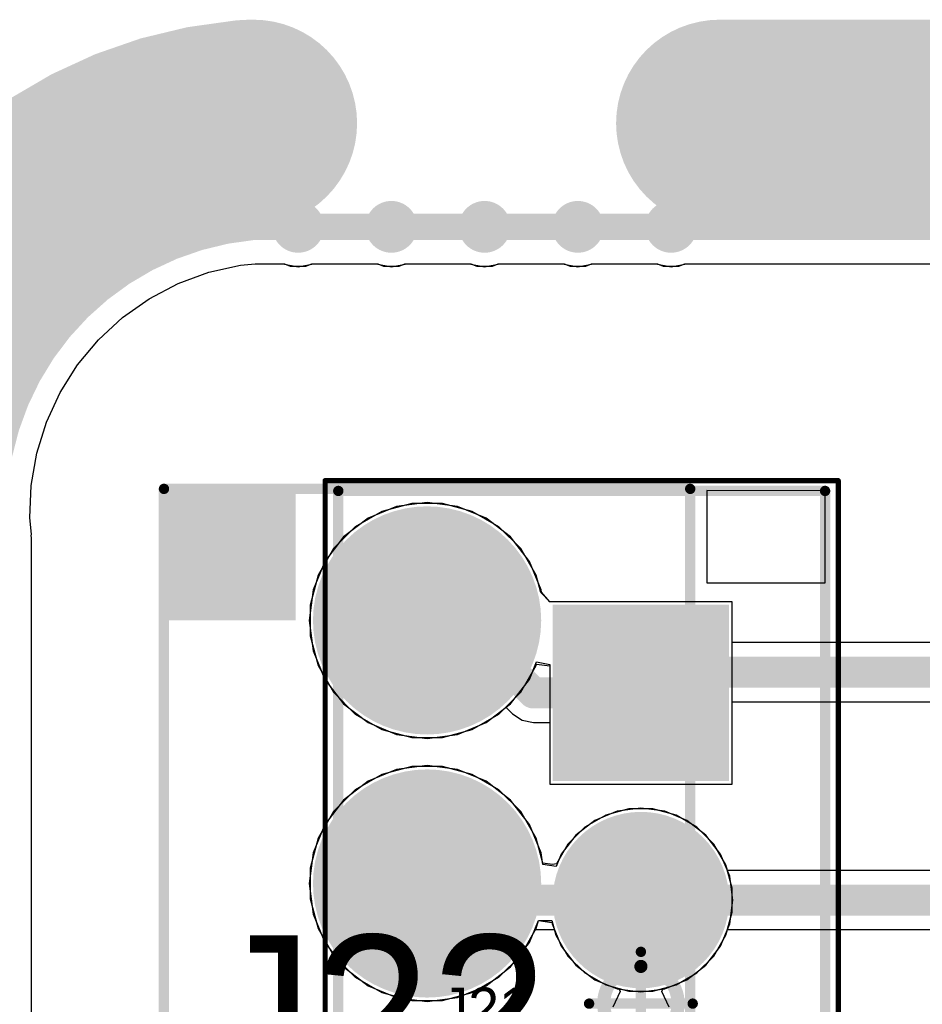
# Model space of a CAD drawing. Header units: millimetres. Extents: x -0.08 to 3.17, y -0.08 to 4.88.
# Tile 158 of 256: x 0.4 to 0.75, y 4.51 to 4.88. Entities that reach past the tile are written whole.
import ezdxf

# ---------------------------------------------------------------- set-up
doc = ezdxf.new("R2010")
doc.units = ezdxf.units.MM
doc.header["$MEASUREMENT"] = 0
for name, color, linetype in [('BottomLayer', 5, 'Continuous'), ('BottomSolder', 6, 'Continuous'), ('Mechanical13', 56, 'Continuous'), ('Mechanical15', 56, 'Continuous'), ('Mechanical2', 216, 'Continuous'), ('Mechanical3', 76, 'Continuous'), ('Mechanical4', 56, 'Continuous'), ('MidLayer1', 16, 'Continuous'), ('MidLayer2', 76, 'Continuous'), ('MultiLayer', 9, 'Continuous'), ('PadHoleLayer', 156, 'Continuous'), ('TopLayer', 1, 'Continuous'), ('TopSolder', 216, 'Continuous')]:
    doc.layers.add(name, color=color, linetype=linetype)

# ---------------------------------------------------------------- blocks, each defined once
blk = doc.blocks.new('LHA_04_TS_458')
at = {"layer": 'BottomLayer', "const_width": 0.0393701}
for points in [[(-0.019685, 0.15, 1), (0.019685, 0.15, 1)], [(-0.019685, 0.05, 1), (0.019685, 0.05, 1)], [(-0.019685, -0.05, 1), (0.019685, -0.05, 1)], [(-0.019685, -0.15, 1), (0.019685, -0.15, 1)]]:
    blk.add_lwpolyline(points, format="xyb", close=True, dxfattribs=at)
at = {"layer": 'BottomSolder', "const_width": 0.0433701}
for points in [[(-0.021685, 0.15, 1), (0.021685, 0.15, 1)], [(-0.021685, 0.05, 1), (0.021685, 0.05, 1)], [(-0.021685, -0.05, 1), (0.021685, -0.05, 1)], [(-0.021685, -0.15, 1), (0.021685, -0.15, 1)]]:
    blk.add_lwpolyline(points, format="xyb", close=True, dxfattribs=at)
at = {"layer": 'Mechanical13', "const_width": 0.003937}
for points in [[(-0.1, 0.2), (0.1, 0.2)], [(-0.1, -0.2), (-0.1, 0.2)], [(0.1, -0.2), (0.1, 0.2)], [(-0.1, -0.2), (0.1, -0.2)]]:
    blk.add_lwpolyline(points, dxfattribs=at)
at = {"layer": 'Mechanical13', "const_width": 0.0019685}
for points in [[(-0.1009842, 0.2, 1), (-0.0990158, 0.2, 1)], [(-0.1009842, 0.2, 1), (-0.0990158, 0.2, 1)], [(0.0990158, 0.2, 1), (0.1009842, 0.2, 1)], [(0.0990158, 0.2, 1), (0.1009842, 0.2, 1)], [(-0.1009842, -0.2, 1), (-0.0990158, -0.2, 1)], [(-0.1009842, -0.2, 1), (-0.0990158, -0.2, 1)], [(0.0990158, -0.2, 1), (0.1009842, -0.2, 1)], [(0.0990158, -0.2, 1), (0.1009842, -0.2, 1)]]:
    blk.add_lwpolyline(points, format="xyb", close=True, dxfattribs=at)
at = {"layer": 'Mechanical13'}
blk.add_solid([(-0.1, 0.15), (-0.05, 0.15), (-0.1, 0.2), (-0.05, 0.2)], dxfattribs=at)
at = {"layer": 'Mechanical15', "const_width": 0.003937}
for points in [[(-0.1, 0.2), (0.1, 0.2)], [(-0.1, -0.2), (-0.1, 0.2)], [(0.1, -0.2), (0.1, 0.2)], [(-0.1, -0.2), (0.1, -0.2)]]:
    blk.add_lwpolyline(points, dxfattribs=at)
at = {"layer": 'Mechanical15', "const_width": 0.0019685}
for points in [[(-0.1009842, 0.2, 1), (-0.0990158, 0.2, 1)], [(-0.1009842, 0.2, 1), (-0.0990158, 0.2, 1)], [(0.0990158, 0.2, 1), (0.1009842, 0.2, 1)], [(0.0990158, 0.2, 1), (0.1009842, 0.2, 1)], [(-0.1009842, -0.2, 1), (-0.0990158, -0.2, 1)], [(-0.1009842, -0.2, 1), (-0.0990158, -0.2, 1)], [(0.0990158, -0.2, 1), (0.1009842, -0.2, 1)], [(0.0990158, -0.2, 1), (0.1009842, -0.2, 1)]]:
    blk.add_lwpolyline(points, format="xyb", close=True, dxfattribs=at)
at = {"layer": 'MidLayer1', "const_width": 0.0393701}
for points in [[(-0.019685, 0.15, 1), (0.019685, 0.15, 1)], [(-0.019685, 0.05, 1), (0.019685, 0.05, 1)], [(-0.019685, -0.05, 1), (0.019685, -0.05, 1)], [(-0.019685, -0.15, 1), (0.019685, -0.15, 1)]]:
    blk.add_lwpolyline(points, format="xyb", close=True, dxfattribs=at)
at = {"layer": 'MidLayer2', "const_width": 0.0393701}
for points in [[(-0.019685, 0.15, 1), (0.019685, 0.15, 1)], [(-0.019685, 0.05, 1), (0.019685, 0.05, 1)], [(-0.019685, -0.05, 1), (0.019685, -0.05, 1)], [(-0.019685, -0.15, 1), (0.019685, -0.15, 1)]]:
    blk.add_lwpolyline(points, format="xyb", close=True, dxfattribs=at)
at = {"layer": 'MultiLayer', "const_width": 0.0393701}
for points in [[(-0.019685, 0.15, 1), (0.019685, 0.15, 1)], [(-0.019685, 0.05, 1), (0.019685, 0.05, 1)], [(-0.019685, -0.05, 1), (0.019685, -0.05, 1)], [(-0.019685, -0.15, 1), (0.019685, -0.15, 1)]]:
    blk.add_lwpolyline(points, format="xyb", close=True, dxfattribs=at)
at = {"layer": 'PadHoleLayer', "const_width": 0.023622}
for points in [[(-0.011811, 0.15, 1), (0.011811, 0.15, 1)], [(-0.011811, 0.05, 1), (0.011811, 0.05, 1)], [(-0.011811, -0.05, 1), (0.011811, -0.05, 1)], [(-0.011811, -0.15, 1), (0.011811, -0.15, 1)]]:
    blk.add_lwpolyline(points, format="xyb", close=True, dxfattribs=at)
at = {"layer": 'TopLayer', "const_width": 0.0393701}
for points in [[(-0.019685, 0.15, 1), (0.019685, 0.15, 1)], [(-0.019685, 0.05, 1), (0.019685, 0.05, 1)], [(-0.019685, -0.05, 1), (0.019685, -0.05, 1)], [(-0.019685, -0.15, 1), (0.019685, -0.15, 1)]]:
    blk.add_lwpolyline(points, format="xyb", close=True, dxfattribs=at)
at = {"layer": 'TopSolder', "const_width": 0.0433701}
for points in [[(-0.021685, 0.15, 1), (0.021685, 0.15, 1)], [(-0.021685, 0.05, 1), (0.021685, 0.05, 1)], [(-0.021685, -0.05, 1), (0.021685, -0.05, 1)], [(-0.021685, -0.15, 1), (0.021685, -0.15, 1)]]:
    blk.add_lwpolyline(points, format="xyb", close=True, dxfattribs=at)
blk = doc.blocks.new('JST_B4B_PH_K_S_V_496')
at = {"layer": 'BottomLayer', "const_width": 0.0295275}
for points in [[(-0.0541339, 0, 1), (-0.0246063, 0, 1)], [(0.0246064, 0, 1), (0.054134, 0, 1)], [(0.1033465, 0, 1), (0.1328741, 0, 1)]]:
    blk.add_lwpolyline(points, format="xyb", close=True, dxfattribs=at)
at = {"layer": 'BottomLayer'}
blk.add_solid([(-0.1476378, -0.0295275), (-0.0885828, -0.0295275), (-0.1476378, 0.0295275), (-0.0885828, 0.0295275)], dxfattribs=at)
at = {"layer": 'BottomSolder', "const_width": 0.0335275}
for points in [[(-0.0561339, 0, 1), (-0.0226063, 0, 1)], [(0.0226064, 0, 1), (0.056134, 0, 1)], [(0.1013465, 0, 1), (0.1348741, 0, 1)]]:
    blk.add_lwpolyline(points, format="xyb", close=True, dxfattribs=at)
at = {"layer": 'BottomSolder'}
blk.add_solid([(-0.1516378, -0.0335275), (-0.0845828, -0.0335275), (-0.1516378, 0.0335275), (-0.0845828, 0.0335275)], dxfattribs=at)
at = {"layer": 'Mechanical13'}
for p, q in [((-0.1948819, 0.07), (-0.195, 0.025)), ((-0.16, 0.07), (-0.1948819, 0.07)), ((-0.16, 0.025), (-0.16, 0.07)), ((-0.195, 0.025), (-0.16, 0.025))]:
    blk.add_line(p, q, dxfattribs=at)
at = {"layer": 'Mechanical13', "const_width": 0.003937}
for points in [[(0.1948819, 0.07), (-0.1948819, 0.07)], [(-0.1948819, -0.115), (-0.1948819, 0.07)], [(0.2039008, 0.07), (0.1948819, 0.07)], [(0.2039008, 0.0226508), (0.2039008, 0.07)], [(0.2039008, -0.06415), (0.2039008, 0.0226508)], [(0.203904, -0.0641533), (0.2039008, -0.06415)], [(0.203904, -0.115), (0.203904, -0.0641533)], [(0.1948819, -0.115), (-0.1948819, -0.115)], [(0.203904, -0.115), (0.1948819, -0.115)]]:
    blk.add_lwpolyline(points, dxfattribs=at)
at = {"layer": 'Mechanical13', "const_width": 0.0019685}
for points in [[(-0.1958661, 0.07, 1), (-0.1938977, 0.07, 1)], [(-0.1958661, 0.07, 1), (-0.1938977, 0.07, 1)], [(0.1938977, 0.07, 1), (0.1958661, 0.07, 1)], [(0.1938977, 0.07, 1), (0.1958661, 0.07, 1)], [(0.2029166, 0.07, 1), (0.204885, 0.07, 1)], [(0.2029166, 0.07, 1), (0.204885, 0.07, 1)], [(0.2029166, 0.0226508, 1), (0.204885, 0.0226508, 1)], [(0.2029166, 0.0226508, 1), (0.204885, 0.0226508, 1)], [(0.2029166, -0.06415, 1), (0.204885, -0.06415, 1)], [(0.2029166, -0.06415, 1), (0.204885, -0.06415, 1)], [(0.2029198, -0.0641533, 1), (0.2048882, -0.0641533, 1)], [(0.2029198, -0.0641533, 1), (0.2048882, -0.0641533, 1)], [(-0.1958661, -0.115, 1), (-0.1938977, -0.115, 1)], [(-0.1958661, -0.115, 1), (-0.1938977, -0.115, 1)], [(0.1938977, -0.115, 1), (0.1958661, -0.115, 1)], [(0.1938977, -0.115, 1), (0.1958661, -0.115, 1)], [(0.2029198, -0.115, 1), (0.2048882, -0.115, 1)], [(0.2029198, -0.115, 1), (0.2048882, -0.115, 1)]]:
    blk.add_lwpolyline(points, format="xyb", close=True, dxfattribs=at)
at = {"layer": 'Mechanical15'}
for points, const_width in [([(0.2084736, 0.075), (-0.1988189, 0.075)], 0.0019685), ([(-0.1988189, -0.12), (-0.1988189, 0.075)], 0.0019685), ([(0.2084736, 0.0228916), (0.2084736, 0.075)], 0.0019685), ([(0.208416, 0.022834), (0.2084736, 0.0228916)], 0.0019685), ([(0.208416, -0.067834), (0.208416, 0.022834)], 0.0019685), ([(0, -0.019685), (0, 0.019685)], 0.003937), ([(0.019685, 0), (-0.019685, 0)], 0.003937), ([(0.2084161, -0.1200001), (0.208416, -0.067834)], 0.0019685), ([(0.2084161, -0.1200001), (-0.1988189, -0.12)], 0.0019685)]:
    blk.add_lwpolyline(points, dxfattribs=dict(at, const_width=const_width))
for points, const_width in [([(-0.199311, 0.075, 1), (-0.1983268, 0.075, 1)], 0.0009842), ([(-0.199311, 0.075, 1), (-0.1983268, 0.075, 1)], 0.0009842), ([(0.2079815, 0.075, 1), (0.2089657, 0.075, 1)], 0.0009842), ([(0.2079815, 0.075, 1), (0.2089657, 0.075, 1)], 0.0009842), ([(0.2079239, 0.022834, 1), (0.2089081, 0.022834, 1)], 0.0009842), ([(0.2079239, 0.022834, 1), (0.2089081, 0.022834, 1)], 0.0009842), ([(0.2079815, 0.0228916, 1), (0.2089657, 0.0228916, 1)], 0.0009842), ([(0.2079815, 0.0228916, 1), (0.2089657, 0.0228916, 1)], 0.0009842), ([(-0.0009842, 0.019685, 1), (0.0009842, 0.019685, 1)], 0.0019685), ([(0.0141421, 0, 1), (-0.0141421, 0, 1)], 0.005), ([(-0.0206692, 0, 1), (-0.0187008, 0, 1)], 0.0019685), ([(-0.0153921, 0, 1), (-0.0128921, 0, 1)], 0.0025), ([(0.0128921, 0, 1), (0.0153921, 0, 1)], 0.0025), ([(0.0187008, 0, 1), (0.0206692, 0, 1)], 0.0019685), ([(-0.0009842, -0.019685, 1), (0.0009842, -0.019685, 1)], 0.0019685), ([(0.2079239, -0.067834, 1), (0.2089081, -0.067834, 1)], 0.0009842), ([(0.2079239, -0.067834, 1), (0.2089081, -0.067834, 1)], 0.0009842), ([(-0.199311, -0.12, 1), (-0.1983268, -0.12, 1)], 0.0009842), ([(-0.199311, -0.12, 1), (-0.1983268, -0.12, 1)], 0.0009842), ([(0.207924, -0.1200001, 1), (0.2089082, -0.1200001, 1)], 0.0009842), ([(0.207924, -0.1200001, 1), (0.2089082, -0.1200001, 1)], 0.0009842)]:
    blk.add_lwpolyline(points, format="xyb", close=True, dxfattribs=dict(at, const_width=const_width))
at = {"layer": 'MidLayer1', "const_width": 0.0295275}
for points in [[(-0.0541339, 0, 1), (-0.0246063, 0, 1)], [(0.0246064, 0, 1), (0.054134, 0, 1)], [(0.1033465, 0, 1), (0.1328741, 0, 1)]]:
    blk.add_lwpolyline(points, format="xyb", close=True, dxfattribs=at)
at = {"layer": 'MidLayer1'}
blk.add_solid([(-0.1476378, -0.0295275), (-0.0885828, -0.0295275), (-0.1476378, 0.0295275), (-0.0885828, 0.0295275)], dxfattribs=at)
at = {"layer": 'MidLayer2', "const_width": 0.0295275}
for points in [[(-0.0541339, 0, 1), (-0.0246063, 0, 1)], [(0.0246064, 0, 1), (0.054134, 0, 1)], [(0.1033465, 0, 1), (0.1328741, 0, 1)]]:
    blk.add_lwpolyline(points, format="xyb", close=True, dxfattribs=at)
at = {"layer": 'MidLayer2'}
blk.add_solid([(-0.1476378, -0.0295275), (-0.0885828, -0.0295275), (-0.1476378, 0.0295275), (-0.0885828, 0.0295275)], dxfattribs=at)
at = {"layer": 'MultiLayer', "const_width": 0.0295275}
for points in [[(-0.0541339, 0, 1), (-0.0246063, 0, 1)], [(0.0246064, 0, 1), (0.054134, 0, 1)], [(0.1033465, 0, 1), (0.1328741, 0, 1)]]:
    blk.add_lwpolyline(points, format="xyb", close=True, dxfattribs=at)
at = {"layer": 'MultiLayer'}
blk.add_solid([(-0.1476378, -0.0295275), (-0.0885828, -0.0295275), (-0.1476378, 0.0295275), (-0.0885828, 0.0295275)], dxfattribs=at)
at = {"layer": 'PadHoleLayer', "const_width": 0.019685}
for points in [[(-0.1279528, 0, 1), (-0.1082678, 0, 1)], [(-0.0492126, 0, 1), (-0.0295276, 0, 1)], [(0.0295277, 0, 1), (0.0492127, 0, 1)], [(0.1082678, 0, 1), (0.1279528, 0, 1)]]:
    blk.add_lwpolyline(points, format="xyb", close=True, dxfattribs=at)
at = {"layer": 'TopLayer', "const_width": 0.0295275}
for points in [[(-0.0541339, 0, 1), (-0.0246063, 0, 1)], [(0.0246064, 0, 1), (0.054134, 0, 1)], [(0.1033465, 0, 1), (0.1328741, 0, 1)]]:
    blk.add_lwpolyline(points, format="xyb", close=True, dxfattribs=at)
at = {"layer": 'TopLayer'}
blk.add_solid([(-0.1476378, -0.0295275), (-0.0885828, -0.0295275), (-0.1476378, 0.0295275), (-0.0885828, 0.0295275)], dxfattribs=at)
at = {"layer": 'TopSolder', "const_width": 0.0335275}
for points in [[(-0.0561339, 0, 1), (-0.0226063, 0, 1)], [(0.0226064, 0, 1), (0.056134, 0, 1)], [(0.1013465, 0, 1), (0.1348741, 0, 1)]]:
    blk.add_lwpolyline(points, format="xyb", close=True, dxfattribs=at)
at = {"layer": 'TopSolder'}
blk.add_solid([(-0.1516378, -0.0335275), (-0.0845828, -0.0335275), (-0.1516378, 0.0335275), (-0.0845828, 0.0335275)], dxfattribs=at)

msp = doc.modelspace()

# ---------------------------------------------------------------- linework, layer by layer
at = {"layer": 'BottomLayer'}
for p, q in [((0.4751123, 4.7858694), (0.4872189, 4.7885965)), ((0.4872189, 4.7885965), (0.4927631, 4.7891005)), ((0.4927631, 4.7891005), (0.5039143, 4.7891005)), ((0.5039143, 4.7891005), (0.5061149, 4.788189)), ((0.5061149, 4.788189), (0.5120665, 4.788189)), ((0.5120665, 4.788189), (0.5142671, 4.7891005)), ((0.5142671, 4.7891005), (0.5393438, 4.7891005)), ((0.5393438, 4.7891005), (0.5415444, 4.788189)), ((0.5415444, 4.788189), (0.547496, 4.788189)), ((0.547496, 4.788189), (0.5496966, 4.7891005)), ((0.5496966, 4.7891005), (0.5747804, 4.7891005)), ((0.5747804, 4.7891005), (0.576981, 4.788189)), ((0.576981, 4.788189), (0.5829326, 4.788189)), ((0.5829326, 4.788189), (0.5851332, 4.7891005)), ((0.5851332, 4.7891005), (0.610217, 4.7891005)), ((0.610217, 4.7891005), (0.6124176, 4.788189)), ((0.6124176, 4.788189), (0.6183692, 4.788189)), ((0.6183692, 4.788189), (0.6205698, 4.7891005)), ((0.6205698, 4.7891005), (0.6456465, 4.7891005)), ((0.6456465, 4.7891005), (0.6478471, 4.788189)), ((0.6478471, 4.788189), (0.6537987, 4.788189)), ((0.6537987, 4.788189), (0.6559993, 4.7891005)), ((0.6559993, 4.7891005), (2.4486958, 4.7891007)), ((0.4634665, 4.7815858), (0.4751123, 4.7858694)), ((0.4524785, 4.7758183), (0.4634665, 4.7815858)), ((0.4423372, 4.7686659), (0.4524785, 4.7758183)), ((0.4332168, 4.7602516), (0.4423372, 4.7686659)), ((0.4252726, 4.7507184), (0.4332168, 4.7602516)), ((0.4186407, 4.7402299), (0.4252726, 4.7507184)), ((0.4134341, 4.728965), (0.4186407, 4.7402299)), ((0.4097431, 4.7171183), (0.4134341, 4.728965)), ((0.4076295, 4.7048893), (0.4097431, 4.7171183)), ((0.4071304, 4.6924908), (0.4076295, 4.7048893)), ((0.5522374, 4.6980316), (0.5409226, 4.6949998)), ((0.5639514, 4.6980316), (0.5522374, 4.6980316)), ((0.5752662, 4.6949998), (0.5639514, 4.6980316)), ((0.5409226, 4.6949998), (0.530778, 4.6891428)), ((0.5854108, 4.6891428), (0.5752662, 4.6949998)), ((0.4076922, 4.6863115), (0.4071304, 4.6924908)), ((0.4076243, 4.685671), (0.4076922, 4.6863115)), ((0.530778, 4.6891428), (0.522495, 4.6808598)), ((0.5936938, 4.6808598), (0.5854108, 4.6891428)), ((0.4077499, 4.6850394), (0.4076243, 4.685671)), ((0.4077497, 3.9488159), (0.4077499, 4.6850394)), ((0.522495, 4.6808598), (0.516638, 4.6707152)), ((0.5995508, 4.6707152), (0.5936938, 4.6808598)), ((0.516638, 4.6707152), (0.5136062, 4.6594004)), ((0.6012925, 4.6642151), (0.5995508, 4.6707152)), ((0.6047086, 4.6606301), (0.6012925, 4.6642151)), ((0.6074038, 4.66063), (0.6047086, 4.6606301)), ((0.6739998, 4.66063), (0.6074038, 4.66063)), ((0.6739998, 4.5913388), (0.6739998, 4.66063)), ((0.5136062, 4.6594004), (0.5136062, 4.6476864)), ((0.5136062, 4.6476864), (0.516638, 4.6363716)), ((0.516638, 4.6363716), (0.522495, 4.626227)), ((0.5936938, 4.626227), (0.5995508, 4.6363716)), ((0.5995508, 4.6363716), (0.5997086, 4.6369605)), ((0.5997086, 4.6369605), (0.6047086, 4.6363022)), ((0.6047086, 4.6363022), (0.6047086, 4.5913388)), ((0.522495, 4.626227), (0.530778, 4.617944)), ((0.5854108, 4.617944), (0.5936938, 4.626227)), ((0.530778, 4.617944), (0.5409226, 4.612087)), ((0.5752662, 4.612087), (0.5854108, 4.617944)), ((0.5409226, 4.612087), (0.5522374, 4.6090552)), ((0.5639514, 4.6090552), (0.5752662, 4.612087)), ((0.5522374, 4.6090552), (0.5639514, 4.6090552)), ((0.5522374, 4.5980316), (0.5409226, 4.5949998)), ((0.5639514, 4.5980316), (0.5522374, 4.5980316)), ((0.5752662, 4.5949998), (0.5639514, 4.5980316)), ((0.5409226, 4.5949998), (0.530778, 4.5891428)), ((0.5854108, 4.5891428), (0.5752662, 4.5949998)), ((0.530778, 4.5891428), (0.522495, 4.5808598)), ((0.5936938, 4.5808598), (0.5854108, 4.5891428)), ((0.6047086, 4.5913388), (0.6739998, 4.5913388)), ((0.634793, 4.5818898), (0.6259815, 4.5795288)), ((0.6439154, 4.5818898), (0.634793, 4.5818898)), ((0.6527269, 4.5795288), (0.6439154, 4.5818898)), ((0.522495, 4.5808598), (0.516638, 4.5707152)), ((0.5995508, 4.5707152), (0.5936938, 4.5808598)), ((0.6259815, 4.5795288), (0.6180813, 4.5749676)), ((0.6606271, 4.5749676), (0.6527269, 4.5795288)), ((0.6180813, 4.5749676), (0.6116308, 4.5685171)), ((0.6670776, 4.5685171), (0.6606271, 4.5749676)), ((0.516638, 4.5707152), (0.5136062, 4.5594004)), ((0.6020749, 4.5612951), (0.5995508, 4.5707152)), ((0.6116308, 4.5685171), (0.6073178, 4.5610469)), ((0.6716388, 4.5606169), (0.6670776, 4.5685171)), ((0.5136062, 4.5594004), (0.5136062, 4.5476864)), ((0.6057727, 4.560793), (0.6020749, 4.5612951)), ((0.6073178, 4.5610469), (0.6057727, 4.560793)), ((0.6739998, 4.5518054), (0.6716388, 4.5606169)), ((0.6739998, 4.542683), (0.6739998, 4.5518054)), ((0.5136062, 4.5476864), (0.516638, 4.5363716)), ((0.6716388, 4.5338715), (0.6739998, 4.542683)), ((0.516638, 4.5363716), (0.522495, 4.526227)), ((0.5936938, 4.526227), (0.5995508, 4.5363716)), ((0.5995508, 4.5363716), (0.6003871, 4.5394925)), ((0.6003871, 4.5394925), (0.6055635, 4.5394925)), ((0.6055635, 4.5394925), (0.6070696, 4.5338715)), ((0.6070696, 4.5338715), (0.6116308, 4.5259713)), ((0.6670776, 4.5259713), (0.6716388, 4.5338715)), ((0.522495, 4.526227), (0.530778, 4.517944)), ((0.5854108, 4.517944), (0.5936938, 4.526227)), ((0.6116308, 4.5259713), (0.6180813, 4.5195208)), ((0.6606271, 4.5195208), (0.6670776, 4.5259713)), ((0.530778, 4.517944), (0.5409226, 4.512087)), ((0.5752662, 4.512087), (0.5854108, 4.517944)), ((0.6180813, 4.5195208), (0.6259815, 4.5149596)), ((0.6527269, 4.5149596), (0.6606271, 4.5195208)), ((0.6259815, 4.5149596), (0.634793, 4.5125986)), ((0.6439154, 4.5125986), (0.6527269, 4.5149596)), ((0.5409226, 4.512087), (0.5522374, 4.5090552)), ((0.5639514, 4.5090552), (0.5752662, 4.512087)), ((0.634793, 4.5125986), (0.6439154, 4.5125986)), ((0.5522374, 4.5090552), (0.5639514, 4.5090552))]:
    msp.add_line(p, q, dxfattribs=at)
at = {"layer": 'BottomSolder', "const_width": 0.004}
for points in [[(0.5070907, 4.8031496, 1), (0.5110907, 4.8031496, 1)], [(0.5425202, 4.8031496, 1), (0.5465202, 4.8031496, 1)], [(0.5779568, 4.8031496, 1), (0.5819568, 4.8031496, 1)], [(0.6133934, 4.8031496, 1), (0.6173934, 4.8031496, 1)], [(0.6488229, 4.8031496, 1), (0.6528229, 4.8031496, 1)]]:
    msp.add_lwpolyline(points, format="xyb", close=True, dxfattribs=at)
at = {"layer": 'Mechanical3', "const_width": 0.0787402}
for points in [[(0.3543298, 4.683391, -0.4104152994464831), (0.4885615, 4.8423589)], [(0.4885615, 4.842359, -0.0226688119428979), (0.492126, 4.8425207)], [(0.4885615, 4.8423589, -0.0226688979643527), (0.492126, 4.8425206)]]:
    msp.add_lwpolyline(points, format="xyb", dxfattribs=at)
at = {"layer": 'Mechanical3', "const_width": 0.0393701}
for points in [[(0.4688765, 4.842359, 1), (0.5082465, 4.842359, 1)], [(0.4688765, 4.8423589, 1), (0.5082465, 4.8423589, 1)], [(0.4688765, 4.8423589, 1), (0.5082465, 4.8423589, 1)], [(0.472441, 4.8425207, 1), (0.511811, 4.8425207, 1)], [(0.472441, 4.8425206, 1), (0.511811, 4.8425206, 1)], [(0.6496063, 4.8425207, 1), (0.6889763, 4.8425207, 1)]]:
    msp.add_lwpolyline(points, format="xyb", close=True, dxfattribs=at)
at = {"layer": 'Mechanical3', "const_width": 0.0787402}
msp.add_lwpolyline([(0.6692913, 4.8425207), (2.4409449, 4.8425208)], dxfattribs=at)
at = {"layer": 'Mechanical4', "const_width": 0.01}
msp.add_lwpolyline([(0.3937009, 4.6850394, -0.4142132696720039), (0.492126, 4.8031496)], format="xyb", dxfattribs=at)
for points in [[(0.492126, 4.8031496), (2.5883303, 4.8031496)], [(0.5022983, 4.802942), (0.5022987, 4.8029424)], [(0.5022987, 4.8029424), (0.5022991, 4.8029428)], [(0.5022991, 4.8029428), (0.5022995, 4.8029432)]]:
    msp.add_lwpolyline(points, dxfattribs=at)
at = {"layer": 'Mechanical4', "const_width": 0.005}
for points in [[(0.489626, 4.8031496, 1), (0.494626, 4.8031496, 1)], [(0.489626, 4.8031496, 1), (0.494626, 4.8031496, 1)], [(0.4997983, 4.802942, 1), (0.5047983, 4.802942, 1)], [(0.4997987, 4.8029424, 1), (0.5047987, 4.8029424, 1)], [(0.4997987, 4.8029424, 1), (0.5047987, 4.8029424, 1)], [(0.4997991, 4.8029428, 1), (0.5047991, 4.8029428, 1)], [(0.4997991, 4.8029428, 1), (0.5047991, 4.8029428, 1)], [(0.4997995, 4.8029432, 1), (0.5047995, 4.8029432, 1)]]:
    msp.add_lwpolyline(points, format="xyb", close=True, dxfattribs=at)
at = {"layer": 'MidLayer1'}
for p, q in [((0.4751123, 4.7858694), (0.4872189, 4.7885965)), ((0.4872189, 4.7885965), (0.4927631, 4.7891005)), ((0.4927631, 4.7891005), (0.5031883, 4.7891005)), ((0.5031883, 4.7891005), (0.5032534, 4.789057)), ((0.5032534, 4.789057), (0.5090907, 4.7878959)), ((0.5090907, 4.7878959), (0.514928, 4.789057)), ((0.514928, 4.789057), (0.5149931, 4.7891005)), ((0.5149931, 4.7891005), (0.5386178, 4.7891005)), ((0.5386178, 4.7891005), (0.5386829, 4.789057)), ((0.5386829, 4.789057), (0.5445202, 4.7878959)), ((0.5445202, 4.7878959), (0.5503575, 4.789057)), ((0.5503575, 4.789057), (0.5504226, 4.7891005)), ((0.5504226, 4.7891005), (0.5740544, 4.7891005)), ((0.5740544, 4.7891005), (0.5741195, 4.789057)), ((0.5741195, 4.789057), (0.5799568, 4.7878959)), ((0.5799568, 4.7878959), (0.5857941, 4.789057)), ((0.5857941, 4.789057), (0.5858592, 4.7891005)), ((0.5858592, 4.7891005), (0.609491, 4.7891005)), ((0.609491, 4.7891005), (0.6095561, 4.789057)), ((0.6095561, 4.789057), (0.6153934, 4.7878959)), ((0.6153934, 4.7878959), (0.6212307, 4.789057)), ((0.6212307, 4.789057), (0.6212958, 4.7891005)), ((0.6212958, 4.7891005), (0.6449205, 4.7891005)), ((0.6449205, 4.7891005), (0.6449856, 4.789057)), ((0.6449856, 4.789057), (0.6508229, 4.7878959)), ((0.6508229, 4.7878959), (0.6566602, 4.789057)), ((0.6566602, 4.789057), (0.6567253, 4.7891005)), ((0.6567253, 4.7891005), (2.4479699, 4.7891007)), ((0.4634665, 4.7815858), (0.4751123, 4.7858694)), ((0.4524785, 4.7758183), (0.4634665, 4.7815858)), ((0.4423372, 4.7686659), (0.4524785, 4.7758183)), ((0.4332168, 4.7602516), (0.4423372, 4.7686659)), ((0.4252726, 4.7507184), (0.4332168, 4.7602516)), ((0.4186407, 4.7402299), (0.4252726, 4.7507184)), ((0.4134341, 4.728965), (0.4186407, 4.7402299)), ((0.4097431, 4.7171183), (0.4134341, 4.728965)), ((0.4076295, 4.7048893), (0.4097431, 4.7171183)), ((0.4071304, 4.6924908), (0.4076295, 4.7048893)), ((0.5580944, 4.6984155), (0.5464806, 4.6968865)), ((0.5697082, 4.6968865), (0.5580944, 4.6984155)), ((0.5464806, 4.6968865), (0.5356583, 4.6924038)), ((0.5805305, 4.6924038), (0.5697082, 4.6968865)), ((0.4076922, 4.6863115), (0.4071304, 4.6924908)), ((0.5356583, 4.6924038), (0.526365, 4.6852728)), ((0.5898238, 4.6852728), (0.5805305, 4.6924038)), ((0.4076243, 4.685671), (0.4076922, 4.6863115)), ((0.4077499, 4.6850394), (0.4076243, 4.685671)), ((0.4077497, 3.9488159), (0.4077499, 4.6850394)), ((0.526365, 4.6852728), (0.519234, 4.6759795)), ((0.5969548, 4.6759795), (0.5898238, 4.6852728)), ((0.519234, 4.6759795), (0.5147513, 4.6651572)), ((0.6014375, 4.6651572), (0.5969548, 4.6759795)), ((0.5147513, 4.6651572), (0.5132223, 4.6535434)), ((0.6015476, 4.6643207), (0.6014375, 4.6651572)), ((0.6047086, 4.6606301), (0.6015476, 4.6643207)), ((0.6070768, 4.66063), (0.6047086, 4.6606301)), ((0.6739998, 4.66063), (0.6070768, 4.66063)), ((0.6739998, 4.5913388), (0.6739998, 4.66063)), ((0.5132223, 4.6535434), (0.5147513, 4.6419296)), ((0.5147513, 4.6419296), (0.519234, 4.6311073)), ((0.5969548, 4.6311073), (0.5997086, 4.6377556)), ((0.5997086, 4.6377556), (0.6047086, 4.636761)), ((0.6047086, 4.636761), (0.6047086, 4.5913388)), ((0.519234, 4.6311073), (0.526365, 4.621814)), ((0.5898238, 4.621814), (0.5969548, 4.6311073)), ((0.526365, 4.621814), (0.5356583, 4.614683)), ((0.5805305, 4.614683), (0.5898238, 4.621814)), ((0.5356583, 4.614683), (0.5464806, 4.6102003)), ((0.5697082, 4.6102003), (0.5805305, 4.614683)), ((0.5464806, 4.6102003), (0.5580944, 4.6086713)), ((0.5580944, 4.6086713), (0.5697082, 4.6102003)), ((0.5464806, 4.5968865), (0.5356583, 4.5924038)), ((0.5580944, 4.5984155), (0.5464806, 4.5968865)), ((0.5697082, 4.5968865), (0.5580944, 4.5984155)), ((0.5805305, 4.5924038), (0.5697082, 4.5968865)), ((0.5356583, 4.5924038), (0.526365, 4.5852728)), ((0.5898238, 4.5852728), (0.5805305, 4.5924038)), ((0.6047086, 4.5913388), (0.6739998, 4.5913388)), ((0.526365, 4.5852728), (0.519234, 4.5759795)), ((0.5969548, 4.5759795), (0.5898238, 4.5852728)), ((0.6393542, 4.5821888), (0.6303099, 4.5809981)), ((0.6483985, 4.5809981), (0.6393542, 4.5821888)), ((0.6218819, 4.5775071), (0.6146446, 4.5719538)), ((0.6303099, 4.5809981), (0.6218819, 4.5775071)), ((0.6568265, 4.5775071), (0.6483985, 4.5809981)), ((0.6640638, 4.5719538), (0.6568265, 4.5775071)), ((0.519234, 4.5759795), (0.5147513, 4.5651572)), ((0.6014375, 4.5651572), (0.5969548, 4.5759795)), ((0.6146446, 4.5719538), (0.6090913, 4.5647165)), ((0.6696171, 4.5647165), (0.6640638, 4.5719538)), ((0.5147513, 4.5651572), (0.5132223, 4.5535434)), ((0.6020222, 4.5607159), (0.6014375, 4.5651572)), ((0.6090913, 4.5647165), (0.6071543, 4.5600403)), ((0.6731081, 4.5562885), (0.6696171, 4.5647165)), ((0.6071543, 4.5600403), (0.6020222, 4.5607159)), ((0.6742988, 4.5472442), (0.6731081, 4.5562885)), ((0.5132223, 4.5535434), (0.5147513, 4.5419296)), ((0.6731081, 4.5381999), (0.6742988, 4.5472442)), ((0.5147513, 4.5419296), (0.519234, 4.5311073)), ((0.5969548, 4.5311073), (0.6003969, 4.5394172)), ((0.6003969, 4.5394172), (0.605529, 4.5387416)), ((0.605529, 4.5387416), (0.6056003, 4.5381999)), ((0.6056003, 4.5381999), (0.6090913, 4.5297719)), ((0.6696171, 4.5297719), (0.6731081, 4.5381999)), ((0.519234, 4.5311073), (0.526365, 4.521814)), ((0.5898238, 4.521814), (0.5969548, 4.5311073)), ((0.6090913, 4.5297719), (0.6146446, 4.5225346)), ((0.6640638, 4.5225346), (0.6696171, 4.5297719)), ((0.526365, 4.521814), (0.5356583, 4.514683)), ((0.5805305, 4.514683), (0.5898238, 4.521814)), ((0.6146446, 4.5225346), (0.6218819, 4.5169813)), ((0.6568265, 4.5169813), (0.6640638, 4.5225346)), ((0.5356583, 4.514683), (0.5464806, 4.5102003)), ((0.5697082, 4.5102003), (0.5805305, 4.514683)), ((0.6218819, 4.5169813), (0.6303099, 4.5134903)), ((0.6483985, 4.5134903), (0.6568265, 4.5169813)), ((0.5464806, 4.5102003), (0.5580944, 4.5086713)), ((0.5580944, 4.5086713), (0.5697082, 4.5102003)), ((0.6303099, 4.5134903), (0.6393542, 4.5122996)), ((0.6393542, 4.5122996), (0.6483985, 4.5134903))]:
    msp.add_line(p, q, dxfattribs=at)
at = {"layer": 'MidLayer2'}
for p, q in [((0.4751123, 4.7858694), (0.4872189, 4.7885965)), ((0.4872189, 4.7885965), (0.4927631, 4.7891005)), ((0.4927631, 4.7891005), (0.5039143, 4.7891005)), ((0.5039143, 4.7891005), (0.5061149, 4.788189)), ((0.5061149, 4.788189), (0.5120665, 4.788189)), ((0.5120665, 4.788189), (0.5142671, 4.7891005)), ((0.5142671, 4.7891005), (0.5393438, 4.7891005)), ((0.5393438, 4.7891005), (0.5415444, 4.788189)), ((0.5415444, 4.788189), (0.547496, 4.788189)), ((0.547496, 4.788189), (0.5496966, 4.7891005)), ((0.5496966, 4.7891005), (0.5747804, 4.7891005)), ((0.5747804, 4.7891005), (0.576981, 4.788189)), ((0.576981, 4.788189), (0.5829326, 4.788189)), ((0.5829326, 4.788189), (0.5851332, 4.7891005)), ((0.5851332, 4.7891005), (0.610217, 4.7891005)), ((0.610217, 4.7891005), (0.6124176, 4.788189)), ((0.6124176, 4.788189), (0.6183692, 4.788189)), ((0.6183692, 4.788189), (0.6205698, 4.7891005)), ((0.6205698, 4.7891005), (0.6456465, 4.7891005)), ((0.6456465, 4.7891005), (0.6478471, 4.788189)), ((0.6478471, 4.788189), (0.6537987, 4.788189)), ((0.6537987, 4.788189), (0.6559993, 4.7891005)), ((0.6559993, 4.7891005), (2.4486958, 4.7891007)), ((0.4634665, 4.7815858), (0.4751123, 4.7858694)), ((0.4524785, 4.7758183), (0.4634665, 4.7815858)), ((0.4423372, 4.7686659), (0.4524785, 4.7758183)), ((0.4332168, 4.7602516), (0.4423372, 4.7686659)), ((0.4252726, 4.7507184), (0.4332168, 4.7602516)), ((0.4186407, 4.7402299), (0.4252726, 4.7507184)), ((0.4134341, 4.728965), (0.4186407, 4.7402299)), ((0.4097431, 4.7171183), (0.4134341, 4.728965)), ((0.4076295, 4.7048893), (0.4097431, 4.7171183)), ((0.4071304, 4.6924908), (0.4076295, 4.7048893)), ((0.5522374, 4.6980316), (0.5409226, 4.6949998)), ((0.5639514, 4.6980316), (0.5522374, 4.6980316)), ((0.5752662, 4.6949998), (0.5639514, 4.6980316)), ((0.5409226, 4.6949998), (0.530778, 4.6891428)), ((0.5854108, 4.6891428), (0.5752662, 4.6949998)), ((0.4076922, 4.6863115), (0.4071304, 4.6924908)), ((0.4076243, 4.685671), (0.4076922, 4.6863115)), ((0.530778, 4.6891428), (0.522495, 4.6808598)), ((0.5936938, 4.6808598), (0.5854108, 4.6891428)), ((0.4077499, 4.6850394), (0.4076243, 4.685671)), ((0.4077497, 3.9488159), (0.4077499, 4.6850394)), ((0.522495, 4.6808598), (0.516638, 4.6707152)), ((0.5995508, 4.6707152), (0.5936938, 4.6808598)), ((0.516638, 4.6707152), (0.5136062, 4.6594004)), ((0.6012925, 4.6642151), (0.5995508, 4.6707152)), ((0.6047086, 4.6606301), (0.6012925, 4.6642151)), ((0.6074038, 4.66063), (0.6047086, 4.6606301)), ((0.6739998, 4.66063), (0.6074038, 4.66063)), ((0.6739998, 4.5913388), (0.6739998, 4.66063)), ((0.5136062, 4.6594004), (0.5136062, 4.6476864)), ((0.5136062, 4.6476864), (0.516638, 4.6363716)), ((0.516638, 4.6363716), (0.522495, 4.626227)), ((0.5936938, 4.626227), (0.5995508, 4.6363716)), ((0.5995508, 4.6363716), (0.5997086, 4.6369605)), ((0.5997086, 4.6369605), (0.6047086, 4.6363022)), ((0.6047086, 4.6363022), (0.6047086, 4.5913388)), ((0.522495, 4.626227), (0.530778, 4.617944)), ((0.5854108, 4.617944), (0.5936938, 4.626227)), ((0.530778, 4.617944), (0.5409226, 4.612087)), ((0.5752662, 4.612087), (0.5854108, 4.617944)), ((0.5409226, 4.612087), (0.5522374, 4.6090552)), ((0.5639514, 4.6090552), (0.5752662, 4.612087)), ((0.5522374, 4.6090552), (0.5639514, 4.6090552)), ((0.5522374, 4.5980316), (0.5409226, 4.5949998)), ((0.5639514, 4.5980316), (0.5522374, 4.5980316)), ((0.5752662, 4.5949998), (0.5639514, 4.5980316)), ((0.5409226, 4.5949998), (0.530778, 4.5891428)), ((0.5854108, 4.5891428), (0.5752662, 4.5949998)), ((0.530778, 4.5891428), (0.522495, 4.5808598)), ((0.5936938, 4.5808598), (0.5854108, 4.5891428)), ((0.6047086, 4.5913388), (0.6739998, 4.5913388)), ((0.634793, 4.5818898), (0.6259815, 4.5795288)), ((0.6439154, 4.5818898), (0.634793, 4.5818898)), ((0.6527269, 4.5795288), (0.6439154, 4.5818898)), ((0.522495, 4.5808598), (0.516638, 4.5707152)), ((0.5995508, 4.5707152), (0.5936938, 4.5808598)), ((0.6259815, 4.5795288), (0.6180813, 4.5749676)), ((0.6606271, 4.5749676), (0.6527269, 4.5795288)), ((0.6180813, 4.5749676), (0.6116308, 4.5685171)), ((0.6670776, 4.5685171), (0.6606271, 4.5749676)), ((0.516638, 4.5707152), (0.5136062, 4.5594004)), ((0.6020749, 4.5612951), (0.5995508, 4.5707152)), ((0.6116308, 4.5685171), (0.6073178, 4.5610469)), ((0.6716388, 4.5606169), (0.6670776, 4.5685171)), ((0.5136062, 4.5594004), (0.5136062, 4.5476864)), ((0.6057727, 4.560793), (0.6020749, 4.5612951)), ((0.6073178, 4.5610469), (0.6057727, 4.560793)), ((0.6739998, 4.5518054), (0.6716388, 4.5606169)), ((0.6739998, 4.542683), (0.6739998, 4.5518054)), ((0.5136062, 4.5476864), (0.516638, 4.5363716)), ((0.6716388, 4.5338715), (0.6739998, 4.542683)), ((0.516638, 4.5363716), (0.522495, 4.526227)), ((0.5936938, 4.526227), (0.5995508, 4.5363716)), ((0.5995508, 4.5363716), (0.6003871, 4.5394925)), ((0.6003871, 4.5394925), (0.6055635, 4.5394925)), ((0.6055635, 4.5394925), (0.6070696, 4.5338715)), ((0.6070696, 4.5338715), (0.6116308, 4.5259713)), ((0.6670776, 4.5259713), (0.6716388, 4.5338715)), ((0.522495, 4.526227), (0.530778, 4.517944)), ((0.5854108, 4.517944), (0.5936938, 4.526227)), ((0.6116308, 4.5259713), (0.6180813, 4.5195208)), ((0.6606271, 4.5195208), (0.6670776, 4.5259713)), ((0.530778, 4.517944), (0.5409226, 4.512087)), ((0.5752662, 4.512087), (0.5854108, 4.517944)), ((0.6180813, 4.5195208), (0.6259815, 4.5149596)), ((0.6527269, 4.5149596), (0.6606271, 4.5195208)), ((0.6259815, 4.5149596), (0.6309382, 4.5136315)), ((0.6477702, 4.5136315), (0.6527269, 4.5149596)), ((0.5409226, 4.512087), (0.5522374, 4.5090552)), ((0.5639514, 4.5090552), (0.5752662, 4.512087)), ((0.6314621, 4.5124875), (0.6286755, 4.5065645)), ((0.6309382, 4.5136315), (0.6314621, 4.5124875)), ((0.6472463, 4.5124875), (0.6477702, 4.5136315)), ((0.6500329, 4.5065645), (0.6472463, 4.5124875)), ((0.5522374, 4.5090552), (0.5639514, 4.5090552))]:
    msp.add_line(p, q, dxfattribs=at)
at = {"layer": 'PadHoleLayer', "const_width": 0.0098425}
for points in [[(0.5041695, 4.8031496, 1), (0.5140119, 4.8031496, 1)], [(0.539599, 4.8031496, 1), (0.5494414, 4.8031496, 1)], [(0.5750356, 4.8031496, 1), (0.584878, 4.8031496, 1)], [(0.6104722, 4.8031496, 1), (0.6203146, 4.8031496, 1)], [(0.6459017, 4.8031496, 1), (0.6557441, 4.8031496, 1)]]:
    msp.add_lwpolyline(points, format="xyb", close=True, dxfattribs=at)
at = {"layer": 'TopLayer'}
for p, q in [((0.4751123, 4.7858694), (0.4872189, 4.7885965)), ((0.4872189, 4.7885965), (0.4927631, 4.7891005)), ((0.4927631, 4.7891005), (0.5039143, 4.7891005)), ((0.5039143, 4.7891005), (0.5061149, 4.788189)), ((0.5061149, 4.788189), (0.5120665, 4.788189)), ((0.5120665, 4.788189), (0.5142671, 4.7891005)), ((0.5142671, 4.7891005), (0.5393438, 4.7891005)), ((0.5393438, 4.7891005), (0.5415444, 4.788189)), ((0.5415444, 4.788189), (0.547496, 4.788189)), ((0.547496, 4.788189), (0.5496966, 4.7891005)), ((0.5496966, 4.7891005), (0.5747804, 4.7891005)), ((0.5747804, 4.7891005), (0.576981, 4.788189)), ((0.576981, 4.788189), (0.5829326, 4.788189)), ((0.5829326, 4.788189), (0.5851332, 4.7891005)), ((0.5851332, 4.7891005), (0.610217, 4.7891005)), ((0.610217, 4.7891005), (0.6124176, 4.788189)), ((0.6124176, 4.788189), (0.6183692, 4.788189)), ((0.6183692, 4.788189), (0.6205698, 4.7891005)), ((0.6205698, 4.7891005), (0.6456465, 4.7891005)), ((0.6456465, 4.7891005), (0.6478471, 4.788189)), ((0.6478471, 4.788189), (0.6537987, 4.788189)), ((0.6537987, 4.788189), (0.6559993, 4.7891005)), ((0.6559993, 4.7891005), (2.4486958, 4.7891007)), ((0.4634665, 4.7815858), (0.4751123, 4.7858694)), ((0.4524785, 4.7758183), (0.4634665, 4.7815858)), ((0.4423372, 4.7686659), (0.4524785, 4.7758183)), ((0.4332168, 4.7602516), (0.4423372, 4.7686659)), ((0.4252726, 4.7507184), (0.4332168, 4.7602516)), ((0.4186407, 4.7402299), (0.4252726, 4.7507184)), ((0.4134341, 4.728965), (0.4186407, 4.7402299)), ((0.4097431, 4.7171183), (0.4134341, 4.728965)), ((0.4076295, 4.7048893), (0.4097431, 4.7171183)), ((0.4071304, 4.6924908), (0.4076295, 4.7048893)), ((0.5522374, 4.6980316), (0.5409226, 4.6949998)), ((0.5639514, 4.6980316), (0.5522374, 4.6980316)), ((0.5752662, 4.6949998), (0.5639514, 4.6980316)), ((0.5409226, 4.6949998), (0.530778, 4.6891428)), ((0.5854108, 4.6891428), (0.5752662, 4.6949998)), ((0.4076922, 4.6863115), (0.4071304, 4.6924908)), ((0.4076243, 4.685671), (0.4076922, 4.6863115)), ((0.530778, 4.6891428), (0.522495, 4.6808598)), ((0.5936938, 4.6808598), (0.5854108, 4.6891428)), ((0.4077499, 4.6850394), (0.4076243, 4.685671)), ((0.4077497, 3.9488159), (0.4077499, 4.6850394)), ((0.522495, 4.6808598), (0.516638, 4.6707152)), ((0.5995508, 4.6707152), (0.5936938, 4.6808598)), ((0.516638, 4.6707152), (0.5136062, 4.6594004)), ((0.6012925, 4.6642151), (0.5995508, 4.6707152)), ((0.6047087, 4.66063), (0.6012925, 4.6642151)), ((0.6739998, 4.66063), (0.6047087, 4.66063)), ((0.6739998, 4.6450979), (0.6739998, 4.66063)), ((0.5136062, 4.6594004), (0.5136062, 4.6476864)), ((0.5136062, 4.6476864), (0.516638, 4.6363716)), ((0.828549, 4.6450979), (0.6739998, 4.6450979)), ((0.516638, 4.6363716), (0.522495, 4.626227)), ((0.522495, 4.626227), (0.530778, 4.617944)), ((0.6739998, 4.5913388), (0.6739998, 4.6226187)), ((0.6739998, 4.6226187), (0.8430324, 4.6226187)), ((0.5854108, 4.617944), (0.5880169, 4.6205501)), ((0.5880169, 4.6205501), (0.5905302, 4.6180368)), ((0.530778, 4.617944), (0.5409226, 4.612087)), ((0.5752662, 4.612087), (0.5854108, 4.617944)), ((0.5905302, 4.6180368), (0.5941766, 4.6156004)), ((0.5941766, 4.6156004), (0.5984778, 4.6147448)), ((0.5409226, 4.612087), (0.5522374, 4.6090552)), ((0.5639514, 4.6090552), (0.5752662, 4.612087)), ((0.5984778, 4.6147448), (0.6047086, 4.6147448)), ((0.6047086, 4.6147448), (0.6047086, 4.5913388)), ((0.5522374, 4.6090552), (0.5639514, 4.6090552)), ((0.5522374, 4.5980316), (0.5409226, 4.5949998)), ((0.5639514, 4.5980316), (0.5522374, 4.5980316)), ((0.5752662, 4.5949998), (0.5639514, 4.5980316)), ((0.5409226, 4.5949998), (0.530778, 4.5891428)), ((0.5854108, 4.5891428), (0.5752662, 4.5949998)), ((0.530778, 4.5891428), (0.522495, 4.5808598)), ((0.5936938, 4.5808598), (0.5854108, 4.5891428)), ((0.6047086, 4.5913388), (0.6739998, 4.5913388)), ((0.634793, 4.5818898), (0.6259815, 4.5795288)), ((0.6439154, 4.5818898), (0.634793, 4.5818898)), ((0.6527269, 4.5795288), (0.6439154, 4.5818898)), ((0.522495, 4.5808598), (0.516638, 4.5707152)), ((0.5995508, 4.5707152), (0.5936938, 4.5808598)), ((0.6259815, 4.5795288), (0.6180813, 4.5749676)), ((0.6606271, 4.5749676), (0.6527269, 4.5795288)), ((0.6180813, 4.5749676), (0.6116308, 4.5685171)), ((0.6670776, 4.5685171), (0.6606271, 4.5749676)), ((0.516638, 4.5707152), (0.5136062, 4.5594004)), ((0.6020749, 4.5612951), (0.5995508, 4.5707152)), ((0.6116308, 4.5685171), (0.6073178, 4.5610469)), ((0.6716388, 4.5606169), (0.6670776, 4.5685171)), ((0.5136062, 4.5594004), (0.5136062, 4.5476864)), ((0.6057727, 4.560793), (0.6020749, 4.5612951)), ((0.6073178, 4.5610469), (0.6057727, 4.560793)), ((0.6722104, 4.5584838), (0.6716388, 4.5606169)), ((0.8305353, 4.5584838), (0.6722104, 4.5584838)), ((0.5136062, 4.5476864), (0.516638, 4.5363716)), ((0.516638, 4.5363716), (0.522495, 4.526227)), ((0.5936938, 4.526227), (0.5993389, 4.5360046)), ((0.5993389, 4.5360046), (0.606498, 4.5360046)), ((0.606498, 4.5360046), (0.6070696, 4.5338715)), ((0.6070696, 4.5338715), (0.6116308, 4.5259713)), ((0.6670776, 4.5259713), (0.6716388, 4.5338715)), ((0.6716388, 4.5338715), (0.6722104, 4.5360046)), ((0.6722104, 4.5360046), (0.833779, 4.5360046)), ((0.522495, 4.526227), (0.530778, 4.517944)), ((0.5854108, 4.517944), (0.5936938, 4.526227)), ((0.6116308, 4.5259713), (0.6180813, 4.5195208)), ((0.6606271, 4.5195208), (0.6670776, 4.5259713)), ((0.530778, 4.517944), (0.5409226, 4.512087)), ((0.5752662, 4.512087), (0.5854108, 4.517944)), ((0.6180813, 4.5195208), (0.6259815, 4.5149596)), ((0.6527269, 4.5149596), (0.6606271, 4.5195208)), ((0.6259815, 4.5149596), (0.634793, 4.5125986)), ((0.6439154, 4.5125986), (0.6527269, 4.5149596)), ((0.5409226, 4.512087), (0.5522374, 4.5090552)), ((0.5639514, 4.5090552), (0.5752662, 4.512087)), ((0.634793, 4.5125986), (0.6439154, 4.5125986)), ((0.5522374, 4.5090552), (0.5639514, 4.5090552))]:
    msp.add_line(p, q, dxfattribs=at)
at = {"layer": 'TopLayer', "const_width": 0.011811}
for points in [[(0.5593542, 4.6259844), (0.5714637, 4.6380939)], [(0.5714637, 4.6380939), (0.5863683, 4.6380939)], [(0.5863683, 4.6380939), (0.5984778, 4.6259844)], [(0.6236064, 4.6259844), (0.6314803, 4.6338583)], [(0.6314803, 4.6338583), (0.8684094, 4.6338583)], [(0.5984778, 4.6259844), (0.6236064, 4.6259844)], [(0.5693542, 4.5472442), (1.2032125, 4.5472442)]]:
    msp.add_lwpolyline(points, dxfattribs=at)
at = {"layer": 'TopLayer', "const_width": 0.0059055}
for points in [[(0.568511, 4.6380939, 1), (0.5744164, 4.6380939, 1)], [(0.568511, 4.6380939, 1), (0.5744164, 4.6380939, 1)], [(0.5834156, 4.6380939, 1), (0.589321, 4.6380939, 1)], [(0.5834156, 4.6380939, 1), (0.589321, 4.6380939, 1)], [(0.6285276, 4.6338583, 1), (0.634433, 4.6338583, 1)], [(0.6285276, 4.6338583, 1), (0.634433, 4.6338583, 1)], [(0.5564015, 4.6259844, 1), (0.5623069, 4.6259844, 1)], [(0.5955251, 4.6259844, 1), (0.6014305, 4.6259844, 1)], [(0.5955251, 4.6259844, 1), (0.6014305, 4.6259844, 1)], [(0.6206537, 4.6259844, 1), (0.6265591, 4.6259844, 1)], [(0.6206537, 4.6259844, 1), (0.6265591, 4.6259844, 1)], [(0.5664015, 4.5472442, 1), (0.5723069, 4.5472442, 1)]]:
    msp.add_lwpolyline(points, format="xyb", close=True, dxfattribs=at)
at = {"layer": 'TopSolder', "const_width": 0.004}
for points in [[(0.5070907, 4.8031496, 1), (0.5110907, 4.8031496, 1)], [(0.5425202, 4.8031496, 1), (0.5465202, 4.8031496, 1)], [(0.5779568, 4.8031496, 1), (0.5819568, 4.8031496, 1)], [(0.6133934, 4.8031496, 1), (0.6173934, 4.8031496, 1)], [(0.6488229, 4.8031496, 1), (0.6528229, 4.8031496, 1)]]:
    msp.add_lwpolyline(points, format="xyb", close=True, dxfattribs=at)

# ---------------------------------------------------------------- block references
msp.add_blockref('LHA_04_TS_458', (0.5580944, 4.5035434))
at = {"rotation": 270}
msp.add_blockref('JST_B4B_PH_K_S_V_496', (0.6393542, 4.5078741), dxfattribs=at)

# ---------------------------------------------------------------- texts
at = {"layer": 'Mechanical2'}
for s, height, p in [('J22', 0.06, (0.4747057, 4.4738946)), ('J21', 0.015748, (0.5632006, 4.4982547))]:
    msp.add_text(s, height=height, dxfattribs=at).set_placement(p)

doc.saveas('drawing.dxf')
